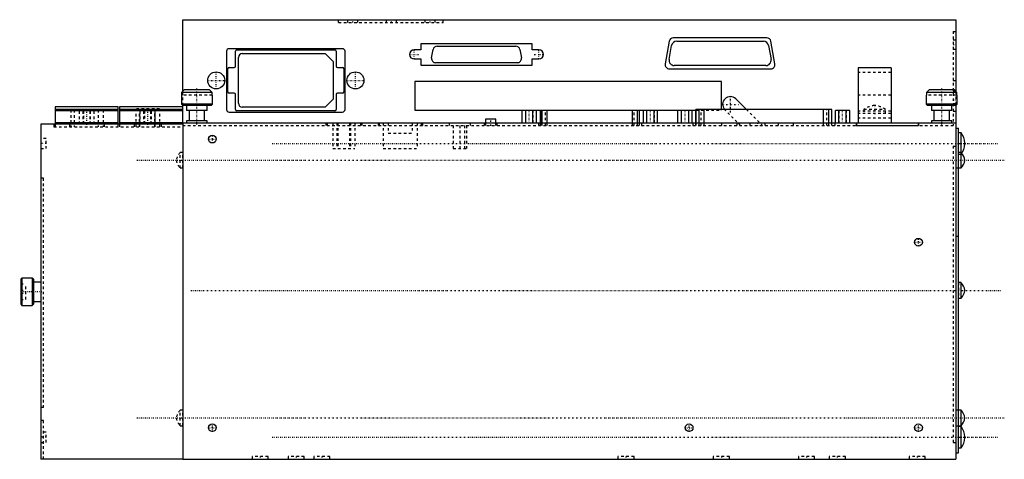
# Model space of a CAD drawing. Extents: x -64 to 318, y -131 to 40.
import ezdxf

# ---------------------------------------------------------------- set-up
doc = ezdxf.new("R2010")
doc.units = 0
doc.linetypes.add('CENTER', pattern=[1.5, 0.45, -0.5, 0.05, -0.5])
doc.linetypes.add('DASHED', pattern=[2, 1, -1])
for name, color, linetype in [('AM_0', 7, 'CONTINUOUS'), ('AM_3', 7, 'DASHED'), ('AM_7', 7, 'CENTER')]:
    doc.layers.add(name, color=color, linetype=linetype)

msp = doc.modelspace()

# ---------------------------------------------------------------- linework, layer by layer
at = {"layer": 'AM_0', "color": 7, "linetype": 'CONTINUOUS'}
for p, q in [((-1, 40), (299, 40)), ((-1, 12.23), (-1, 40)), ((299, 40), (299, 12.23)), ((134.54, 30.7), (91.45, 30.7)), ((91.45, 30.7), (91.45, 28.3)), ((134.54, 28.3), (134.54, 30.7)), ((187.79, 31.68), (186.24, 22.88)), ((225.66, 33), (189.36, 33)), ((190.68, 31.72), (224.34, 31.72)), ((228.78, 22.88), (227.23, 31.68)), ((16, 27.8), (16, 5.2)), ((61, 28.8), (17, 28.8)), ((19.5, 22), (19.5, 27.8)), ((20, 28.3), (58, 28.3)), ((22.1, 26.9), (54.3, 26.9)), ((54.3, 26.9), (57.4, 23.8)), ((58.5, 27.8), (58.5, 22)), ((62, 5.2), (62, 27.8)), ((91.45, 28.3), (88.78, 28.3)), ((95.58, 25.23), (96.15, 28.43)), ((97.72, 29.75), (128.28, 29.75)), ((129.85, 28.43), (130.42, 25.23)), ((137.22, 28.3), (134.54, 28.3)), ((187.75, 24.63), (188.71, 30.07)), ((226.31, 30.07), (227.27, 24.63)), ((20.6, 7.6), (20.6, 25.4)), ((57.4, 23.8), (57.4, 9.2)), ((88.78, 24.8), (91.45, 24.8)), ((91.45, 24.8), (91.45, 22.4)), ((128.84, 23.35), (97.16, 23.35)), ((134.54, 22.4), (134.54, 24.8)), ((134.54, 24.8), (137.22, 24.8)), ((16.5, 12), (16.5, 21)), ((17, 21.5), (19, 21.5)), ((59, 21.5), (61, 21.5)), ((61.5, 21), (61.5, 12)), ((91.45, 22.4), (134.54, 22.4)), ((187.81, 21), (227.21, 21)), ((225.3, 22.28), (189.72, 22.28)), ((273.85, 21.4), (261.15, 21.4)), ((261.15, 21.4), (261.15, 0)), ((273.85, 21.4), (273.85, 0)), ((208, 16), (89, 16)), ((89, 16), (89, 5)), ((208, 5.2), (208, 16)), ((-0.42, 12.8), (-1.43, 11.8)), ((10.43, 11.8), (-1.43, 11.8)), ((-1.43, 11.8), (-1.43, 10.8)), ((9.42, 12.8), (-0.42, 12.8)), ((10.43, 11.8), (9.42, 12.8)), ((10.43, 10.8), (10.43, 11.8)), ((19, 11.5), (17, 11.5)), ((61, 11.5), (59, 11.5)), ((287.57, 11.8), (288.58, 12.8)), ((299.43, 11.8), (287.57, 11.8)), ((287.57, 11.8), (287.57, 10.8)), ((298.42, 12.8), (288.58, 12.8)), ((299.43, 11.8), (298.42, 12.8)), ((299.43, 10.8), (299.43, 11.8)), ((-1.5, 10.8), (-1.5, 7.3)), ((-1.43, 10.8), (-1.5, 10.8)), ((10.5, 10.8), (10.43, 10.8)), ((10.5, 7.3), (10.5, 10.8)), ((19.5, 5.2), (19.5, 11)), ((57.4, 9.2), (54.3, 6.1)), ((58.5, 11), (58.5, 5.2)), ((213.62, 9.32), (217.74, 5.2)), ((287.5, 10.8), (287.5, 7.3)), ((287.57, 10.8), (287.5, 10.8)), ((299.5, 10.8), (299.43, 10.8)), ((299.5, 7.3), (299.5, 10.8)), ((-50.5, 6.2), (-50.5, -0.5)), ((-26, 6.2), (-50.5, 6.2)), ((-26, 5.2), (-50.5, 5.2)), ((-26, 4.7), (-50.5, 4.7)), ((-26, -0.5), (-26, 6.2)), ((-25.5, 6.2), (-25.5, -0.5)), ((-1, 6.2), (-25.5, 6.2)), ((-1, 5.2), (-25.5, 5.2)), ((-1, 4.7), (-25.5, 4.7)), ((-1.5, 7.3), (-1, 6.8)), ((10.5, 7.3), (-1.5, 7.3)), ((-1, 6.2), (-1, 6.8)), ((10, 6.8), (-1, 6.8)), ((-1, 0), (-1, 6.2)), ((0.5, 6.8), (0.5, 4.8)), ((8.5, 4.8), (0.5, 4.8)), ((1.5, 4.8), (1.5, 0.8)), ((7.5, 0.8), (7.5, 4.8)), ((8.5, 4.8), (8.5, 6.8)), ((10, 6.8), (10.5, 7.3)), ((17, 4.2), (61, 4.2)), ((58, 4.7), (20, 4.7)), ((54.3, 6.1), (22.1, 6.1)), ((89, 5), (198.13, 5)), ((136.25, 4.8), (130.71, 4.8)), ((130.71, 0), (130.71, 4.8)), ((132.09, 0), (132.09, 4.8)), ((134.87, 0), (134.87, 4.8)), ((136.25, 0), (136.25, 4.8)), ((137.78, 4.8), (137.78, 0)), ((176.22, 4.8), (137.78, 4.8)), ((137.81, 0), (137.81, 4.8)), ((138.5, 0), (138.5, 4.8)), ((140.47, 0), (140.47, 4.8)), ((173.53, 0), (173.53, 4.8)), ((175.5, 0), (175.5, 4.8)), ((176.19, 0), (176.19, 4.8)), ((176.22, 0), (176.22, 4.8)), ((183.29, 4.8), (177.75, 4.8)), ((177.75, 0), (177.75, 4.8)), ((179.13, 0), (179.13, 4.8)), ((181.91, 0), (181.91, 4.8)), ((183.29, 0), (183.29, 4.8)), ((196.72, 4.8), (191.17, 4.8)), ((191.17, 0), (191.17, 4.8)), ((192.56, 0), (192.56, 4.8)), ((195.33, 0), (195.33, 4.8)), ((196.72, 0), (196.72, 4.8)), ((198.13, 5.2), (198.13, 0)), ((250.87, 5.2), (198.13, 5.2)), ((198.16, 0), (198.16, 5.2)), ((199.34, 0), (199.34, 5.2)), ((201.31, 0), (201.31, 5.2)), ((247.69, 0), (247.69, 5.2)), ((249.66, 0), (249.66, 5.2)), ((250.84, 0), (250.84, 5.2)), ((250.87, 0), (250.87, 5.2)), ((257.8, 4.8), (252.25, 4.8)), ((252.25, 0), (252.25, 4.8)), ((253.64, 0), (253.64, 4.8)), ((256.41, 0), (256.41, 4.8)), ((257.8, 0), (257.8, 4.8)), ((287.5, 7.3), (288, 6.8)), ((299.5, 7.3), (287.5, 7.3)), ((299, 6.8), (288, 6.8)), ((289.5, 6.8), (289.5, 4.8)), ((297.5, 4.8), (289.5, 4.8)), ((290.5, 4.8), (290.5, 0.8)), ((296.5, 0.8), (296.5, 4.8)), ((297.5, 4.8), (297.5, 6.8)), ((299, 6.8), (299.5, 7.3)), ((299, 6.8), (299, -130.5)), ((-1, 0), (299, 0)), ((-1, 0), (-1, -130.5)), ((0.5, 0.8), (0.5, 0)), ((8.5, 0.8), (0.5, 0.8)), ((8.5, 0), (8.5, 0.8)), ((116.5, 1.5), (116.5, 0)), ((120.5, 1.5), (116.5, 1.5)), ((120.5, 0), (120.5, 1.5)), ((260.3, 0), (260.3, -1)), ((260.4, 0), (260.4, -1)), ((284.4, 0), (284.4, -1)), ((284.5, 0), (284.5, -1)), ((289.5, 0.8), (289.5, 0)), ((297.5, 0.8), (289.5, 0.8)), ((297.5, 0), (297.5, 0.8)), ((-56, -0.5), (-56, -130.5)), ((-1, -0.5), (-56, -0.5)), ((-26, 0), (-50.5, 0)), ((-1, 0), (-25.5, 0)), ((260.3, -1), (284.5, -1)), ((299, -2), (300, -2)), ((300, -128), (300, -2)), ((301, -3.85), (300, -3.85)), ((301, -17.5), (301, -3.85)), ((302.5, -8.18), (302.5, -7.82)), ((300, -12.15), (301, -12.15)), ((300, -17.5), (301, -17.5)), ((-63.37, -60.2), (-63.87, -60.7)), ((-63.87, -60.7), (-63.87, -70.3)), ((-59.37, -60.2), (-63.37, -60.2)), ((-63.37, -60.2), (-63.37, -70.8)), ((-58.87, -60.7), (-59.37, -60.2)), ((-59.37, -60.2), (-59.37, -70.8)), ((-58.87, -60.7), (-58.87, -70.3)), ((-56, -61.75), (-58.87, -61.75)), ((301, -62), (300, -62)), ((301, -68), (301, -62)), ((300, -68), (301, -68)), ((-63.87, -70.3), (-63.37, -70.8)), ((-63.37, -70.8), (-59.37, -70.8)), ((-59.37, -70.8), (-58.87, -70.3)), ((-58.87, -69.25), (-56, -69.25)), ((301, -111.5), (300, -111.5)), ((301, -117.5), (301, -111.5)), ((300, -117.5), (301, -117.5)), ((301, -117.85), (300, -117.85)), ((301, -126.15), (301, -117.85)), ((302.5, -122.18), (302.5, -121.82)), ((299, -128), (300, -128)), ((300, -126.15), (301, -126.15)), ((-1, -130.5), (-56, -130.5)), ((-1, -130.5), (299, -130.5))]:
    msp.add_line(p, q, dxfattribs=at)
for centre, radius in [((12, 16.5), 3.3), ((66, 16.5), 3.3), ((10.5, -6.3), 1.5), ((284.5, -46.3), 1.5), ((10.5, -118.3), 1.5), ((195.5, -118.3), 1.5), ((284.5, -118.3), 1.5)]:
    msp.add_circle(centre, radius, dxfattribs=at)
for centre, radius, start, end in [((189.36, 31.4), 1.6, 90, 170), ((190.68, 29.72), 2, 90, 170), ((224.34, 29.72), 2, 10, 90), ((225.66, 31.4), 1.6, 10, 90), ((17, 27.8), 1, 90, 180), ((20, 27.8), 0.5, 90, 180), ((22.1, 25.4), 1.5, 90, 180), ((58, 27.8), 0.5, 0, 90), ((61, 27.8), 1, 0, 90), ((88.78, 26.55), 1.75, 90, 270), ((97.72, 28.15), 1.6, 90, 170), ((128.28, 28.15), 1.6, 10, 90), ((137.22, 26.55), 1.75, 270, 90), ((97.16, 24.95), 1.6, 170, 270), ((128.84, 24.95), 1.6, 270, 10), ((189.72, 24.28), 2, 170, 270), ((225.3, 24.28), 2, 270, 10), ((17, 21), 0.5, 90, 180), ((19, 22), 0.5, 270, 0), ((59, 22), 0.5, 180, 270), ((61, 21), 0.5, 0, 90), ((187.81, 22.6), 1.6, 170, 270), ((227.21, 22.6), 1.6, 270, 10), ((17, 12), 0.5, 180, 270), ((19, 11), 0.5, 0, 90), ((59, 11), 0.5, 90, 180), ((61, 12), 0.5, 270, 0), ((211.5, 7.2), 3, 45, 221.8103), ((17, 5.2), 1, 180, 270), ((20, 5.2), 0.5, 180, 270), ((22.1, 7.6), 1.5, 180, 270), ((58, 5.2), 0.5, 270, 0), ((61, 5.2), 1, 270, 0), ((296.5, -7.82), 6, 0, 41.4479), ((296.5, -8.18), 6, 318.5521, 0), ((296.6, -13.42), 6, 317.2041, 349.6658), ((296.6, -15.58), 6, 10.3342, 38.7977), ((296.6, -66.08), 6, 10.3342, 42.7959), ((296.6, -63.92), 6, 317.2041, 349.6658), ((296.6, -115.58), 6, 10.3342, 42.7959), ((296.6, -113.42), 6, 317.2041, 349.6658), ((296.5, -121.82), 6, 0, 41.4479), ((296.5, -122.18), 6, 318.5521, 0)]:
    msp.add_arc(centre, radius, start, end, dxfattribs=at)
at = {"layer": 'AM_3', "color": 6, "linetype": 'DASHED'}
for p, q in [((59.5, 39), (59.5, 40)), ((59.5, 39), (100.1, 39)), ((63, 40), (63, 39)), ((67, 39), (67, 40)), ((78, 40), (78, 39)), ((82, 39), (82, 40)), ((93, 40), (93, 39)), ((97, 39), (97, 40)), ((100.1, 39), (100.1, 40)), ((298, 35.5), (299, 35.5)), ((298, 35.5), (298, -1)), ((299, 32.15), (298, 32.15)), ((298, 28.65), (299, 28.65)), ((273.85, 19.6), (261.15, 19.6)), ((298, 16.5), (299, 16.5)), ((-1, 6.8), (-1, 12.23)), ((298, 12.5), (299, 12.5)), ((299, 12.23), (299, 6.8)), ((10.43, 10.8), (-1.43, 10.8)), ((273.85, 10.7), (261.15, 10.7)), ((299.43, 10.8), (287.57, 10.8)), ((299, 10.75), (298, 10.75)), ((-31.92, 5), (-44.48, 5)), ((-44.48, 5), (-44.48, -1.5)), ((-43.16, 5), (-43.16, -1.5)), ((-41.09, -0.5), (-41.09, 4.7)), ((-39.64, -0.5), (-39.64, 4.7)), ((-39.45, 4.7), (-39.45, -0.5)), ((-36.95, -0.5), (-36.95, 4.7)), ((-36.76, -0.5), (-36.76, 4.7)), ((-35.31, -0.5), (-35.31, 4.7)), ((-33.8, 5), (-33.8, -1.5)), ((-31.92, 5), (-31.92, -1.5)), ((-10, 5.5), (-19.17, 5.5)), ((-19.17, 5.5), (-19.17, -1.5)), ((-19.14, 5.5), (-19.14, -1.5)), ((-17.85, 5.5), (-17.85, -1.5)), ((-17.82, 5.5), (-17.82, -1.5)), ((-17.49, -0.5), (-17.49, 4.7)), ((-16.04, -0.5), (-16.04, 4.7)), ((-15.85, 4.7), (-15.85, -0.5)), ((-13.35, -0.5), (-13.35, 4.7)), ((-13.16, -0.5), (-13.16, 4.7)), ((-11.91, 5.5), (-11.91, -1.5)), ((-11.88, 5.5), (-11.88, -1.5)), ((-11.71, -0.5), (-11.71, 4.7)), ((-10.03, 5.5), (-10.03, -1.5)), ((-10, 5.5), (-10, -1.5)), ((131.98, 4.8), (131.98, 0)), ((134.98, 0), (134.98, 4.8)), ((139.78, -1), (139.78, 4.8)), ((174.22, -1), (174.22, 4.8)), ((179.02, 4.8), (179.02, 0)), ((182.02, 0), (182.02, 4.8)), ((192.44, 4.8), (192.44, 0)), ((195.44, 0), (195.44, 4.8)), ((198.13, 5), (208, 5)), ((200.13, -1), (200.13, 5.2)), ((208, 5), (208, 5.2)), ((215.46, -1), (209.38, 5.08)), ((217.74, 5.2), (223.94, -1)), ((248.87, -1), (248.87, 5.2)), ((253.53, 4.8), (253.53, 0)), ((256.52, 0), (256.52, 4.8)), ((273.85, 4.6), (261.15, 4.6)), ((263.35, 5.3), (263.35, 3.6)), ((263.35, 5.3), (271.65, 5.3)), ((271.65, 3.6), (271.65, 5.3)), ((298, 7.5), (299, 7.5)), ((298, 7.25), (299, 7.25)), ((298, 4.5), (299, 4.5)), ((54.5, 0), (54.5, -1)), ((55, 0), (55, -1)), ((57.25, 0), (57.25, -10)), ((58.85, 0), (58.85, -10)), ((59.25, 0), (59.25, -10)), ((63.75, 0), (63.75, -10)), ((64.15, 0), (64.15, -10)), ((65.75, 0), (65.75, -10)), ((68, 0), (68, -1)), ((68.5, 0), (68.5, -1)), ((74.8, 0), (74.8, -1)), ((75.27, 0), (75.27, -1)), ((76.77, 0), (76.77, -10)), ((78.77, 0), (78.77, -4)), ((88.03, 0), (88.03, -4)), ((90.03, 0), (90.03, -10)), ((91.53, 0), (91.53, -1)), ((92, 0), (92, -1)), ((102.45, 0), (102.45, -1)), ((110.55, 0), (110.55, -1)), ((115.97, 0), (115.97, -1)), ((120.5, -1), (120.5, 0)), ((121.03, -1), (121.03, 0)), ((137, 0), (137, -1)), ((137.78, 0), (137.78, -1)), ((137.81, -1), (137.81, 0)), ((138.5, -1), (138.5, 0)), ((140.47, -1), (140.47, 0)), ((173.53, -1), (173.53, 0)), ((175.5, -1), (175.5, 0)), ((176.19, -1), (176.19, 0)), ((176.22, -1), (176.22, 0)), ((177, 0), (177, -1)), ((197, 0), (197, -1)), ((198.13, 0), (198.13, -1)), ((198.16, -1), (198.16, 0)), ((199.34, -1), (199.34, 0)), ((201.31, -1), (201.31, 0)), ((208, 0), (208, -1)), ((214, 0), (214, -1)), ((219, 0), (219, -1)), ((225, -1), (225, 0)), ((230, 0), (230, -1)), ((236, -1), (236, 0)), ((247.69, -1), (247.69, 0)), ((249.66, -1), (249.66, 0)), ((250.84, -1), (250.84, 0)), ((250.87, -1), (250.87, 0)), ((252, 0), (252, -1)), ((273.85, 3.6), (261.15, 3.6)), ((273.85, 1.8), (261.15, 1.8)), ((-51, -0.5), (-51, -1.5)), ((-51, -1.5), (-1, -1.5)), ((-50.5, -0.5), (-50.5, -1.5)), ((-44.95, -0.5), (-44.95, -1.5)), ((-31.45, -0.5), (-31.45, -1.5)), ((-26, -1.5), (-26, -0.5)), ((-25.5, -0.5), (-25.5, -1.5)), ((-19.85, -0.5), (-19.85, -1.5)), ((-9.35, -0.5), (-9.35, -1.5)), ((-1, -1), (298, -1)), ((103.95, -1), (103.95, -10)), ((106.5, -1), (106.5, -10)), ((108.3, -1), (108.3, -10)), ((109.05, -1), (109.05, -10)), ((116.5, 0), (116.5, -1)), ((-54, -6), (-56, -6)), ((-54, -10), (-54, -6)), ((78.77, -4), (88.03, -4)), ((-56, -10), (-54, -10)), ((57.25, -10), (65.75, -10)), ((76.77, -10), (90.03, -10)), ((103.95, -10), (109.05, -10)), ((298, -9), (300, -9)), ((298, -9), (298, -124)), ((-1, -11.5), (-2, -11.5)), ((-2, -17.5), (-2, -11.5)), ((-1, -17.5), (-1, -11.5)), ((301, -11.5), (299, -11.5)), ((299, -11.5), (299, -17.5)), ((-2, -17.5), (-1, -17.5)), ((299, -17.5), (300, -17.5)), ((-55, -21.5), (-56, -21.5)), ((-55, -110.5), (-55, -21.5)), ((299, -44), (300, -44)), ((-63.87, -62.5), (-61.87, -62.5)), ((-63.87, -64.9), (-61.87, -64.9)), ((-61.87, -68.5), (-61.87, -62.5)), ((300, -62), (300, -68)), ((-63.87, -66.1), (-61.87, -66.1)), ((-63.87, -68.5), (-61.87, -68.5)), ((-55, -110.5), (-56, -110.5)), ((-1, -111.5), (-2, -111.5)), ((-2, -117.5), (-2, -111.5)), ((-1, -117.5), (-1, -111.5)), ((300, -111.5), (299, -111.5)), ((299, -111.5), (299, -117.5)), ((-55, -115.5), (-56, -115.5)), ((-55, -130.5), (-55, -115.5)), ((-2, -117.5), (-1, -117.5)), ((299, -117.5), (300, -117.5)), ((-54, -120), (-56, -120)), ((-54, -124), (-54, -120)), ((-56, -124), (-54, -124)), ((298, -124), (299, -124)), ((25.88, -129.5), (25.88, -130.5)), ((32.12, -129.5), (25.88, -129.5)), ((32.12, -130.5), (32.12, -129.5)), ((39.88, -129.5), (39.88, -130.5)), ((46.12, -129.5), (39.88, -129.5)), ((46.12, -130.5), (46.12, -129.5)), ((49.88, -129.5), (49.88, -130.5)), ((56.12, -129.5), (49.88, -129.5)), ((56.12, -130.5), (56.12, -129.5)), ((167.88, -129.5), (167.88, -130.5)), ((174.12, -129.5), (167.88, -129.5)), ((174.12, -130.5), (174.12, -129.5)), ((204.88, -129.5), (204.88, -130.5)), ((211.12, -129.5), (204.88, -129.5)), ((211.12, -130.5), (211.12, -129.5)), ((237.88, -129.5), (237.88, -130.5)), ((244.12, -129.5), (237.88, -129.5)), ((244.12, -130.5), (244.12, -129.5)), ((249.88, -129.5), (249.88, -130.5)), ((256.12, -129.5), (249.88, -129.5)), ((256.12, -130.5), (256.12, -129.5)), ((280.88, -129.5), (280.88, -130.5)), ((287.12, -129.5), (280.88, -129.5)), ((287.12, -130.5), (287.12, -129.5))]:
    msp.add_line(p, q, dxfattribs=at)
for centre, radius, start, end in [((211.5, 7.2), 3, 221.8103, 225), ((268.74, -3.12), 10, 97.1257, 122.6187), ((266.26, -3.12), 10, 57.3813, 82.8743), ((296.5, -7.82), 6, 358.2965, 0), ((296.5, -8.18), 6, 0, 1.7035), ((2.4, -15.58), 6, 137.2041, 169.6658), ((2.4, -13.42), 6, 190.3342, 222.7959), ((296.6, -15.58), 6, 38.7977, 42.7959), ((2.4, -115.58), 6, 137.2041, 169.6658), ((2.4, -113.42), 6, 190.3342, 222.7959), ((296.5, -121.82), 6, 358.2965, 0), ((296.5, -122.18), 6, 0, 1.7035)]:
    msp.add_arc(centre, radius, start, end, dxfattribs=at)
at = {"layer": 'AM_7', "color": 4, "linetype": 'CENTER'}
for p, q in [((65, 38.95), (65, 40.05)), ((80, 38.95), (80, 40.05)), ((95, 38.95), (95, 40.05)), ((88.78, 24.71), (88.78, 28.39)), ((137.22, 24.71), (137.22, 28.39)), ((297.95, 30.4), (299.05, 30.4)), ((86.94, 26.55), (90.61, 26.55)), ((135.39, 26.55), (139.06, 26.55)), ((12, 13.04), (12, 19.96)), ((66, 13.04), (66, 19.96)), ((8.54, 16.5), (15.46, 16.5)), ((62.53, 16.5), (69.47, 16.5)), ((4.5, -0.64), (4.5, 13.44)), ((293.5, -0.64), (293.5, 13.44)), ((211.5, 4.05), (211.5, 10.35)), ((297.95, 9), (299.05, 9)), ((-38.2, -0.76), (-38.2, 4.96)), ((-14.6, -0.76), (-14.6, 4.96)), ((133.48, -0.24), (133.48, 5.04)), ((180.52, -0.24), (180.52, 5.04)), ((193.94, -0.24), (193.94, 5.04)), ((208.35, 7.2), (214.65, 7.2)), ((255.03, -0.24), (255.03, 5.04)), ((267.5, 6.96), (267.5, 3.44)), ((118.5, -1.12), (118.5, 1.63)), ((222, 0.05), (222, -1.05)), ((8.93, -6.3), (12.07, -6.3)), ((10.5, -7.88), (10.5, -4.72)), ((-53.9, -8), (-56.1, -8)), ((33.7, -8), (315.3, -8)), ((-18.8, -14.5), (317.8, -14.5)), ((284.5, -47.88), (284.5, -44.72)), ((282.93, -46.3), (286.07, -46.3)), ((-55.61, -65.5), (-64.26, -65.5)), ((2.2, -65), (316.8, -65)), ((-18.8, -114.5), (317.8, -114.5)), ((8.93, -118.3), (12.07, -118.3)), ((10.5, -119.88), (10.5, -116.72)), ((193.93, -118.3), (197.07, -118.3)), ((195.5, -119.88), (195.5, -116.72)), ((282.93, -118.3), (286.07, -118.3)), ((284.5, -119.88), (284.5, -116.72)), ((-53.9, -122), (-56.1, -122)), ((33.7, -122), (315.3, -122)), ((29, -129.45), (29, -130.55)), ((43, -129.45), (43, -130.55)), ((53, -129.45), (53, -130.55)), ((171, -129.45), (171, -130.55)), ((208, -129.45), (208, -130.55)), ((241, -129.45), (241, -130.55)), ((253, -129.45), (253, -130.55)), ((284, -129.45), (284, -130.55))]:
    msp.add_line(p, q, dxfattribs=at)

doc.saveas('drawing.dxf')
